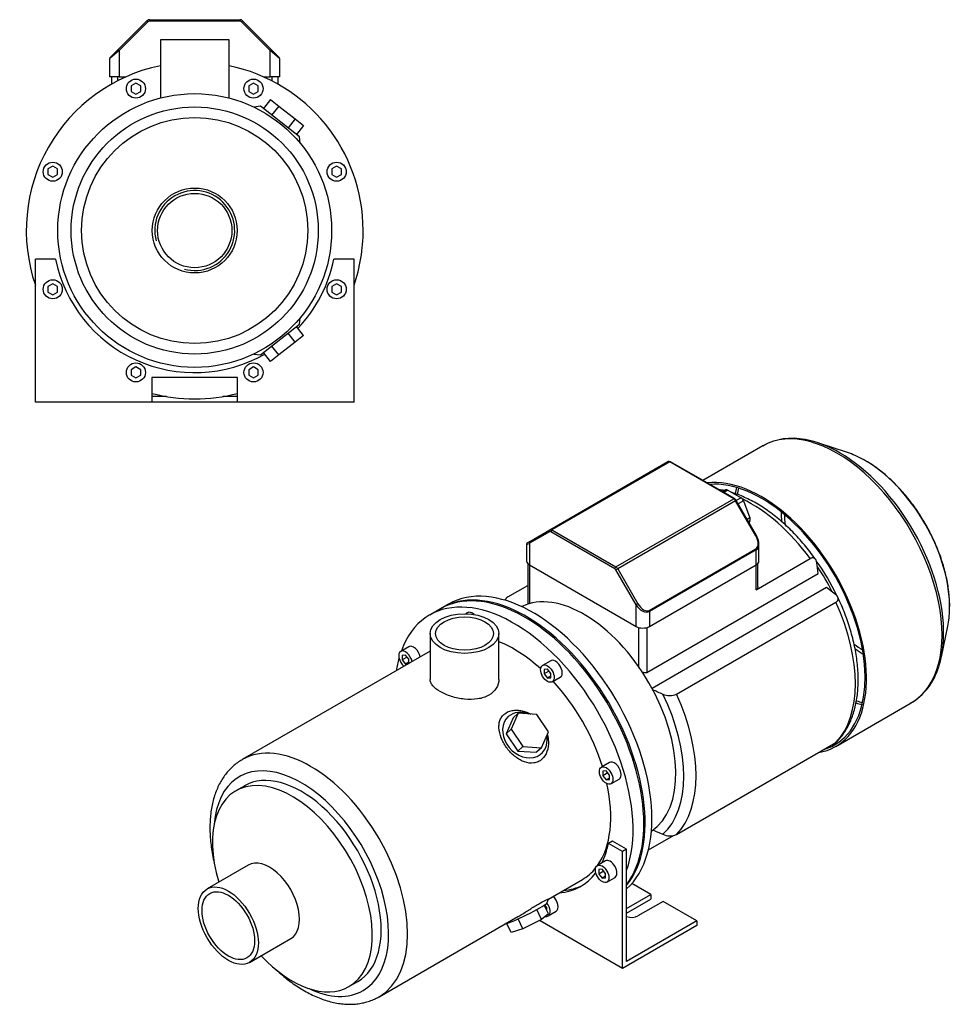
# Model space of a CAD drawing. Header units: millimetres. Extents: x 76 to 1113, y 39 to 809.
# Tile 2 of 2: x 625 to 1113, y 39 to 555. Entities that reach past the tile are written whole.
import ezdxf

# ---------------------------------------------------------------- set-up
doc = ezdxf.new("R2010")
doc.units = ezdxf.units.MM
for name, color, linetype in [('BASETTA_MEC_80_T', 7, 'Continuous'), ('CARCASSA_MEC_80-', 7, 'Continuous'), ('COPRIVENTOLA_MEC', 7, 'Continuous'), ('CORPO_MH_3-5_[6]', 7, 'Continuous'), ('FLANGIA_MOTORE_T', 7, 'Continuous'), ('STAFFA_3-5-9_INT', 7, 'Continuous'), ('螺栓_：_六角头_-_M20.0', 7, 'Continuous')]:
    doc.layers.add(name, color=color, linetype=linetype)

# ---------------------------------------------------------------- blocks, each defined once
blk = doc.blocks.new('SE')
at = {"layer": 'BASETTA_MEC_80_T', "color": 7, "linetype": 'Continuous'}
for p, q in [((902.7, 287.58), (964.5, 323.26)), ((965.5, 323.16), (903.7, 287.48)), ((998.98, 303.84), (965.5, 323.16)), ((999.38, 303.87), (965.9, 323.2)), ((937.18, 268.15), (998.98, 303.84)), ((999.98, 302.78), (938.18, 267.1)), ((1000.27, 302.95), (999.98, 302.78)), ((1010.57, 284.43), (999.98, 302.78)), ((1010.86, 284.6), (1000.27, 302.95)), ((902.53, 286.56), (891.94, 280.45)), ((892.11, 281.47), (902.7, 287.58)), ((936.61, 267.17), (903.13, 286.5)), ((903.7, 287.48), (937.18, 268.15)), ((1010.57, 284.43), (1010.86, 284.6)), ((890.48, 280.06), (890.48, 271.16)), ((892.11, 281.47), (890.88, 280.76)), ((891.94, 280.45), (891.94, 269.12)), ((1012.2, 271.16), (1012.2, 280.06)), ((954.71, 245.32), (1010.57, 277.57)), ((1010.74, 277.02), (954.87, 244.77)), ((1010.74, 269.12), (1010.74, 277.02)), ((891.94, 269.12), (947.8, 236.87)), ((954.87, 236.87), (1010.74, 269.12)), ((938.18, 267.1), (937.21, 266.54)), ((947.8, 248.19), (937.21, 266.54)), ((938.18, 267.1), (948.77, 248.75)), ((948.77, 248.75), (947.8, 248.19)), ((947.8, 236.87), (947.8, 248.19)), ((954.87, 244.77), (954.87, 236.87))]:
    blk.add_line(p, q, dxfattribs=at)
for centre, radius, start, end in [((965.15, 322.04), 1.38, 57.1607, 117.9774), ((998.04, 301.69), 2.56, 29.3932, 58.5039), ((1002.68, 279.72), 9.53, 7.6971, 30.8158), ((891.28, 280.06), 0.8, 120, 176.2217)]:
    blk.add_arc(centre, radius, start, end, dxfattribs=at)
for centre, major_axis, ratio, start_param, end_param in [((965.5, 321.53), (1, -1.73), 0.57735, 2.356194, 3.141593), ((965.5, 322.51), (-0.4, -0.693), 0.57735, 3.141593, 3.926991), ((998.98, 303.18), (-0.4, -0.693), 0.57735, 3.157534, 3.926991), ((998.98, 302.2), (1, -1.73), 0.57735, 1.570796, 2.356194), ((903.1, 286.89), (-0.4, 0.693), 0.816497, 0, 1.570796), ((903.13, 285.52), (0.6, -1.04), 0.57735, 2.356194, 3.141593), ((903.7, 285.85), (-1, 1.73), 0.57735, 5.497787, 6.283185), ((903.7, 286.83), (0.4, 0.693), 0.57735, 0.785398, 2.356194), ((1007.6, 282.72), (2.97, -5.14), 0.57735, 0, 1.570796), ((895.48, 282.49), (5, 2.44), 0.074688, 3.100251, 3.890534), ((892.51, 280.77), (0.4, -0.693), 0.816497, 3.141593, 4.712389), ((1007.2, 282.49), (-3.71, 5.36), 0.624963, 3.090017, 3.875415), ((1007.2, 282.49), (-3.71, 5.36), 0.624963, 3.875415, 4.032997), ((1010.17, 277.34), (0.4, -0.693), 0.57735, 0.785398, 1.570796), ((895.48, 271.16), (5, 0), 0.57735, 3.141593, 3.926991), ((1007.2, 271.16), (-5, 0), 0.57735, 2.356194, 3.141593), ((937.18, 267.5), (0.4, 0.693), 0.57735, 0.785398, 2.356194), ((936.61, 266.19), (0.6, -1.04), 0.57735, 1.570796, 2.356194), ((937.18, 266.52), (-1, 1.73), 0.57735, 4.712389, 5.497787), ((951.34, 250.24), (3.71, -5.36), 0.624963, 4.660813, 6.231609), ((951.74, 250.47), (-2.97, 5.14), 0.57735, 1.570796, 3.141593), ((954.31, 245.09), (-0.4, 0.693), 0.57735, 3.926991, 4.712389), ((951.34, 238.91), (5, 0), 0.57735, 3.926991, 5.497787)]:
    blk.add_ellipse(centre, major_axis=major_axis, ratio=ratio, start_param=start_param, end_param=end_param, dxfattribs=at)
at = {"layer": 'CARCASSA_MEC_80-', "color": 7, "linetype": 'Continuous'}
for p, q in [((891.06, 269.81), (891.06, 248.55)), ((891.94, 269.12), (891.94, 248.81)), ((1010.74, 256.09), (1039.05, 272.43)), ((1010.74, 256.09), (1010.74, 269.12)), ((1011.61, 257.81), (1011.61, 269.81)), ((1043.26, 264.6), (1042.53, 270.3)), ((953.46, 212.75), (1043.26, 264.6)), ((880.61, 252.36), (891.06, 258.39)), ((1047.6, 257.23), (956.18, 204.44)), ((1052.3, 253.67), (1047.6, 257.23)), ((968.97, 201.34), (1052.47, 249.55)), ((949.22, 215.74), (949.22, 236.3)), ((953.46, 236.3), (953.46, 212.75)), ((968.97, 127.86), (1052.47, 176.07)), ((955.55, 120.47), (967.41, 127.32))]:
    blk.add_line(p, q, dxfattribs=at)
for centre, radius, start, end in [((1406.78, 1220.66), 1112.1, 246.11044, 246.41619), ((965.52, 209.27), 8.65, 244.8351, 293.5594), ((1406.78, 1147.18), 1112.1, 246.1274, 246.41619), ((965.52, 135.76), 8.62, 244.7509, 293.6436)]:
    blk.add_arc(centre, radius, start, end, dxfattribs=at)
for centre, major_axis, start_param, end_param in [((1008.29, 238.32), (-38.5, 66.68), 4.897433, 5.586077), ((1016.04, 242.79), (-32.5, 56.29), 4.565549, 4.890812), ((1013.92, 241.57), (-33.5, 58.02), 4.613455, 4.840692), ((1008.29, 238.32), (38.5, -66.68), 0.161239, 1.409558), ((921.31, 188.1), (36.43, -63.11), 0.11977, 1.451026), ((924.79, 190.11), (38.5, -66.68), 0.161239, 1.409558)]:
    blk.add_ellipse(centre, major_axis=major_axis, ratio=0.57735, start_param=start_param, end_param=end_param, dxfattribs=at)
for points, knots in [([(994.18, 308.08), (993.68, 308.19), (992.69, 308.38), (991.71, 308.55), (991.22, 308.62)], [0.75171748, 0.75171748, 0.75171748, 0.75171748, 0.77413105, 0.79675769, 0.79675769, 0.79675769, 0.79675769]), ([(1041.93, 272), (1041.84, 272.13), (1040.91, 273.45), (1038.89, 276.13), (1036.01, 279.7), (1032.99, 283.15), (1029.89, 286.43), (1026.7, 289.53), (1023.44, 292.45), (1020.12, 295.16), (1016.75, 297.66), (1013.33, 299.94), (1009.89, 301.99), (1006.43, 303.79), (1002.97, 305.35), (1000.21, 306.38), (998.61, 306.9), (998.15, 307.04)], [0, 0, 0, 0, 0.0045978, 0.0556303, 0.1066915, 0.1577855, 0.2089199, 0.2601015, 0.3113367, 0.3626302, 0.413985, 0.4654005, 0.5168716, 0.568386, 0.6199198, 0.6714272, 0.6919017, 0.6919017, 0.6919017, 0.6919017]), ([(1042.53, 270.3), (1042.47, 270.79), (1042.35, 271.22), (1042.08, 271.78), (1041.97, 271.96), (1041.73, 272.26), (1041.6, 272.39), (1041.29, 272.61), (1041.13, 272.7), (1040.77, 272.81), (1040.58, 272.84), (1040.27, 272.84), (1040.16, 272.83), (1039.95, 272.79), (1039.84, 272.77), (1039.51, 272.67), (1039.28, 272.57), (1039.05, 272.43)], [0, 0, 0, 0, 0.25, 0.25, 0.375, 0.375, 0.5, 0.5, 0.625, 0.625, 0.75, 0.75, 0.8125, 0.8125, 0.875, 0.875, 1, 1, 1, 1]), ([(1011.61, 257.8), (1011.61, 257.65), (1011.6, 257.51), (1011.55, 257.19), (1011.5, 257.02), (1011.35, 256.69), (1011.26, 256.55), (1011.03, 256.29), (1010.89, 256.18), (1010.74, 256.09)], [0.5278319, 0.5278319, 0.5278319, 0.5278319, 0.625, 0.625, 0.75, 0.75, 0.875, 0.875, 1, 1, 1, 1]), ([(1052.47, 249.55), (1052.7, 249.68), (1052.9, 249.83), (1053.24, 250.15), (1053.38, 250.32), (1053.58, 250.68), (1053.65, 250.86), (1053.73, 251.23), (1053.73, 251.42), (1053.69, 251.79), (1053.63, 251.98), (1053.48, 252.35), (1053.38, 252.52), (1053.14, 252.87), (1053, 253.04), (1052.67, 253.36), (1052.5, 253.52), (1052.3, 253.67)], [0, 0, 0, 0, 0.125, 0.125, 0.25, 0.25, 0.375, 0.375, 0.5, 0.5, 0.625, 0.625, 0.75, 0.75, 0.875, 0.875, 1, 1, 1, 1]), ([(880.61, 252.36), (880.38, 252.23), (880.18, 252.08), (879.84, 251.76), (879.71, 251.59), (879.5, 251.23), (879.43, 251.05), (879.37, 250.75), (879.36, 250.63), (879.36, 250.52)], [0, 0, 0, 0, 0.125, 0.125, 0.25, 0.25, 0.375, 0.375, 0.452537, 0.452537, 0.452537, 0.452537]), ([(1053.11, 176.58), (1053.68, 177.16), (1054.8, 178.33), (1056.52, 180.58), (1058.18, 183.18), (1059.65, 186), (1060.93, 189.03), (1062.01, 192.25), (1062.88, 195.64), (1063.54, 199.21), (1063.98, 202.92), (1064.21, 206.77), (1064.22, 210.73), (1064.01, 214.79), (1063.59, 218.94), (1062.96, 223.16), (1062.13, 227.43), (1061.09, 231.73), (1059.86, 236.06), (1058.43, 240.4), (1056.83, 244.69), (1055.14, 248.76), (1054.05, 251.09), (1053.49, 252.3)], [0, 0, 0, 0, 0.035002, 0.081855, 0.129087, 0.176741, 0.224817, 0.273278, 0.322062, 0.371094, 0.420298, 0.46961, 0.518974, 0.568348, 0.6177, 0.667018, 0.716293, 0.765523, 0.81471, 0.863856, 0.912968, 0.96205, 1, 1, 1, 1]), ([(953.46, 212.75), (953.3, 212.66), (953.12, 212.6), (952.75, 212.53), (952.55, 212.52), (952.15, 212.56), (951.95, 212.61), (951.55, 212.74), (951.36, 212.83), (951.08, 212.98), (951, 213.03), (950.91, 213.08)], [0, 0, 0, 0, 0.125, 0.125, 0.25, 0.25, 0.375, 0.375, 0.5, 0.5, 0.5558942, 0.5558942, 0.5558942, 0.5558942]), ([(1053.15, 176.58), (1053.12, 176.56), (1053.1, 176.53), (1052.91, 176.35), (1052.7, 176.2), (1052.47, 176.07)], [0.856899, 0.856899, 0.856899, 0.856899, 0.875, 0.875, 1, 1, 1, 1]), ([(954.29, 120.07), (954.38, 120.08), (954.46, 120.08), (954.65, 120.12), (954.76, 120.14), (955.09, 120.24), (955.32, 120.34), (955.55, 120.47)], [0.7623389, 0.7623389, 0.7623389, 0.7623389, 0.8125, 0.8125, 0.875, 0.875, 1, 1, 1, 1])]:
    blk.add_open_spline(points, degree=3, knots=knots, dxfattribs=at)
blk.add_open_spline([(879.97, 251.84), (879.58, 251.44), (879.23, 251.08), (878.9, 250.71)], degree=3, dxfattribs=at)
at = {"layer": 'COPRIVENTOLA_MEC', "color": 7, "linetype": 'Continuous'}
for p, q in [((1014.27, 331.55), (982.86, 313.41)), ((1058.59, 328.01), (1042.97, 333.15)), ((1107.76, 220.93), (1111.12, 237.03)), ((1052.44, 174.03), (1092.02, 196.88))]:
    blk.add_line(p, q, dxfattribs=at)
for centre, radius, start, end in [((1029.67, 303.61), 31.89, 78.1023, 119.1393), ((1075.36, 224.5), 32.21, 300.0783, 344.236)]:
    blk.add_arc(centre, radius, start, end, dxfattribs=at)
for centre, major_axis, start_param, end_param in [((1053.15, 264.22), (38.88, -67.33), 0, 3.141593), ((1054.44, 264.96), (-38.57, 66.8), 5.492562, 5.833706), ((1054.44, 264.96), (-38.57, 66.8), 3.904375, 5.492562), ((1067.89, 272.73), (31.27, -54.16), -3.900697, -3.715101), ((1067.89, 272.73), (31.27, -54.16), 0.75944, 2.382488), ((1013.56, 241.36), (-38.88, 67.33), 2.929099, 6.041664), ((1013.56, 241.36), (-38.38, 66.47), 3.001796, 6.019718), ((1053.15, 264.22), (-38.38, 66.47), 0.541901, 0.600664), ((1054.01, 264.71), (38.17, -66.11), 3.69397, 3.75438), ((1067.46, 272.48), (-30.87, 53.47), 0.799097, 0.899247), ((1068.01, 272.8), (30.08, -52.1), 3.962397, 4.069137), ((1067.89, 272.73), (31.27, -54.16), 0.573508, 0.75944), ((1068.01, 272.8), (30.08, -52.1), -0.926982, -0.820805), ((1054.44, 264.96), (-38.57, 66.8), 3.619717, 3.904375), ((1067.46, 272.48), (-30.87, 53.47), -4.041289, -3.94069), ((1053.15, 264.22), (-38.38, 66.47), -3.742488, -3.683493), ((1054.01, 264.71), (38.17, -66.11), -0.612228, -0.552378)]:
    blk.add_ellipse(centre, major_axis=major_axis, ratio=0.57735, start_param=start_param, end_param=end_param, dxfattribs=at)
blk.add_open_spline([(1112.1, 246.1), (1112.12, 247.09), (1112.15, 249.03), (1111.96, 252.48), (1111.57, 256.2), (1110.96, 260.02), (1110.15, 263.89), (1109.14, 267.79), (1107.94, 271.7), (1106.55, 275.62), (1104.97, 279.52), (1103.23, 283.39), (1101.32, 287.2), (1099.25, 290.94), (1097.04, 294.6), (1094.68, 298.16), (1092.21, 301.59), (1089.61, 304.9), (1086.91, 308.05), (1084.11, 311.04), (1081.24, 313.86), (1078.29, 316.49), (1075.29, 318.91), (1072.26, 321.11), (1069.4, 322.96), (1067.75, 323.88), (1066.93, 324.33)], degree=3, knots=[0, 0, 0, 0, 0.032609, 0.075297, 0.117969, 0.160616, 0.203232, 0.245817, 0.288372, 0.330902, 0.37341, 0.415901, 0.45838, 0.500853, 0.543326, 0.585802, 0.628287, 0.670787, 0.713307, 0.755852, 0.798428, 0.84104, 0.883691, 0.926383, 0.969117, 1, 1, 1, 1], dxfattribs=at)
at = {"layer": 'CORPO_MH_3-5_[6]', "color": 7, "linetype": 'Continuous'}
for p, q in [((845.34, 246.14), (839.69, 242.87)), ((859.53, 244.08), (858.59, 243.54)), ((839.93, 233.16), (839.93, 209.16)), ((875.93, 209.16), (875.93, 233.16)), ((839.93, 223.96), (741.45, 167.1)), ((828.72, 226.29), (824.48, 223.84)), ((826.98, 221.87), (825.21, 221.71)), ((825.21, 221.71), (825.21, 219.36)), ((827.8, 220.85), (825.21, 219.36)), ((825.21, 219.36), (826.98, 217.16)), ((828.75, 219.67), (826.98, 221.87)), ((828.75, 218.18), (826.98, 217.16)), ((826.98, 217.16), (828.35, 217.28)), ((828.75, 217.51), (828.75, 219.67)), ((903.09, 218.93), (898.85, 216.48)), ((901.35, 214.5), (899.58, 214.35)), ((899.58, 214.35), (899.58, 211.99)), ((902.17, 213.48), (899.58, 211.99)), ((899.58, 211.99), (901.35, 209.79)), ((903.12, 212.3), (901.35, 214.5)), ((903.12, 209.95), (903.12, 212.3)), ((903.12, 210.81), (901.35, 209.79)), ((901.35, 209.79), (903.12, 209.95)), ((903.85, 207.82), (908.09, 210.27)), ((886.06, 191.37), (882.4, 182.97)), ((886.06, 191.37), (883.45, 189.01)), ((895.84, 190.72), (886.06, 191.37)), ((883.45, 189.01), (879.79, 180.61)), ((901.95, 181.68), (895.84, 190.72)), ((882.4, 182.97), (879.79, 180.61)), ((882.4, 182.97), (888.51, 173.92)), ((898.29, 173.28), (901.95, 181.68)), ((879.79, 180.61), (885.9, 171.57)), ((888.51, 173.92), (885.9, 171.57)), ((885.9, 171.57), (895.68, 170.93)), ((888.51, 173.92), (898.29, 173.28)), ((898.29, 173.28), (895.68, 170.93)), ((933.9, 165.57), (929.66, 163.12)), ((932.16, 161.15), (930.39, 160.99)), ((930.39, 160.99), (930.39, 158.63)), ((932.98, 160.13), (930.39, 158.63)), ((933.92, 158.95), (932.16, 161.15)), ((930.39, 158.63), (932.16, 156.43)), ((933.92, 157.45), (932.16, 156.43)), ((932.16, 156.43), (933.92, 156.59)), ((933.92, 156.59), (933.92, 158.95)), ((934.66, 154.46), (938.9, 156.91)), ((742.75, 153.42), (738.11, 150.74)), ((744.63, 111.79), (723.06, 99.33)), ((901.86, 94.02), (919.69, 104.31)), ((901.25, 92.22), (901.88, 94.01)), ((898.29, 83.29), (895.78, 88.45)), ((901.95, 86.18), (899.69, 90.82)), ((813.2, 42.83), (885.9, 84.8)), ((888.51, 78.42), (886, 83.6)), ((898.29, 83.29), (888.51, 78.42)), ((901.95, 86.18), (898.29, 83.29)), ((882.4, 76.44), (880.05, 81.27)), ((888.51, 78.42), (882.4, 76.44)), ((745.31, 60.79), (766.88, 73.25)), ((797.36, 48.12), (802, 50.8))]:
    blk.add_line(p, q, dxfattribs=at)
for centre, major_axis, ratio, start_param, end_param in [((889.47, 169.71), (44.13, -76.43), 0.57735, 0.241164, 3.141593), ((883.81, 166.45), (44.13, -76.43), 0.57735, 0.45581, 3.593987), ((862.03, 239.75), (2.5, -4.33), 0.57735, 2.083393, 3.141593), ((883.81, 166.45), (35.88, -62.14), 0.57735, 2.076031, 2.512145), ((826.98, 219.51), (-2.5, 4.33), 0.57735, 0, 2.122878), ((826.98, 219.51), (-2.5, 4.33), 0.57735, 4.160308, 6.283185), ((831.22, 221.96), (2.5, -4.33), 0.57735, 1.018715, 3.141593), ((883.81, 166.45), (44.13, -76.43), 0.57735, 3.660226, 3.763049), ((905.59, 214.6), (2.5, -4.33), 0.57735, 0, 3.141593), ((883.81, 166.45), (35.88, -62.14), 0.57735, 1.202887, 1.938706), ((889.56, 179.97), (-8.7, 9.66), 0.810411, 5.253429, 6.283185), ((889.56, 179.97), (-8.7, 9.66), 0.810411, 0, 4.056698), ((777.32, 104.97), (-35.88, 62.14), 0.57735, 3.141593, 6.283185), ((772.37, 102.11), (32.38, -56.08), 0.57735, 0, 3.835482), ((777.32, 104.97), (-35.88, 62.14), 0.57735, 0, 0.000771), ((936.4, 161.24), (2.5, -4.33), 0.57735, 0, 3.141593), ((772.37, 102.11), (29.63, -51.31), 0.57735, 0, 3.141593), ((767.73, 99.43), (29.62, -51.31), 0.57735, 0, 4.327423), ((883.81, 166.45), (35.88, -62.14), 0.57735, 0.25816, 1.065562), ((755.76, 92.52), (11.13, -19.27), 0.57735, 0, 3.141593), ((883.81, 166.45), (35.88, -62.14), 0.57735, 0, 0.21901), ((889.56, 86.68), (11.69, 5.69), 0.099506, 3.627919, 6.183016), ((767.73, 99.43), (29.62, -51.31), 0.57735, 5.097355, 6.283185), ((772.37, 102.11), (32.38, -56.08), 0.57735, 5.589296, 6.283185), ((777.32, 104.97), (-35.88, 62.14), 0.57735, 3.137385, 3.141593)]:
    blk.add_ellipse(centre, major_axis=major_axis, ratio=ratio, start_param=start_param, end_param=end_param, dxfattribs=at)
for centre, major_axis in [((857.93, 233.16), (-18, 0)), ((857.93, 233.16), (-15.15, 0)), ((901.35, 212.15), (-2.5, 4.33)), ((932.16, 158.79), (-2.5, 4.33)), ((734.19, 80.06), (11.13, -19.27)), ((734.19, 80.06), (9.74, -16.87))]:
    blk.add_ellipse(centre, major_axis=major_axis, ratio=0.57735, dxfattribs=at)
for points, knots in [([(875.93, 209.16), (875.93, 209.16), (875.93, 209.16), (875.93, 207.57), (875.46, 205.96), (873.67, 203.11), (872.33, 201.84), (869.83, 200.39), (868.9, 199.97), (866.94, 199.31), (865.9, 199.07), (862.63, 198.55), (860.29, 198.52), (856.75, 198.89), (855.59, 199.08), (853.29, 199.56), (852.15, 199.87), (849.97, 200.56), (848.94, 200.94), (846.97, 201.79), (846.04, 202.26), (843.54, 203.7), (842.2, 204.76), (840.85, 206.39), (840.5, 206.94), (840.05, 208.05), (839.93, 208.6), (839.93, 209.16), (839.93, 209.16), (839.93, 209.16)], [0.1249858, 0.1249858, 0.1249858, 0.1249858, 0.125, 0.125, 0.1875, 0.1875, 0.25, 0.25, 0.28125, 0.28125, 0.3125, 0.3125, 0.375, 0.375, 0.40625, 0.40625, 0.4375, 0.4375, 0.46875, 0.46875, 0.5, 0.5, 0.5625, 0.5625, 0.59375, 0.59375, 0.625, 0.625, 0.6251231, 0.6251231, 0.6251231, 0.6251231]), ([(898.43, 167.26), (897.83, 166.72), (897.17, 166.3), (895.77, 165.65), (895.01, 165.43), (892.67, 165.1), (891.02, 165.32), (888.6, 166.16), (887.79, 166.53), (886.23, 167.4), (885.47, 167.91), (883.25, 169.61), (881.89, 170.96), (879.49, 173.97), (878.48, 175.58), (876.9, 178.94), (876.36, 180.63), (875.98, 183.13), (875.93, 183.94), (875.99, 185.52), (876.1, 186.29), (876.5, 187.76), (876.79, 188.44), (877.55, 189.7), (878.03, 190.29), (879.71, 191.79), (881.2, 192.49), (883.69, 192.97), (884.58, 193.04), (886.36, 192.99), (887.26, 192.88), (889.75, 192.34), (891.3, 191.75), (892.75, 190.96)], [0, 0, 0, 0, 0.03125, 0.03125, 0.0625, 0.0625, 0.125, 0.125, 0.15625, 0.15625, 0.1875, 0.1875, 0.25, 0.25, 0.3125, 0.3125, 0.375, 0.375, 0.40625, 0.40625, 0.4375, 0.4375, 0.46875, 0.46875, 0.5, 0.5, 0.5625, 0.5625, 0.59375, 0.59375, 0.625, 0.625, 0.6792325, 0.6792325, 0.6792325, 0.6792325]), ([(901.33, 180.14), (901.64, 178.97), (901.83, 177.78), (901.95, 174.8), (901.7, 172.99), (900.55, 169.77), (899.63, 168.33), (898.43, 167.26)], [0.8346005, 0.8346005, 0.8346005, 0.8346005, 0.875, 0.875, 0.9375, 0.9375, 1, 1, 1, 1]), ([(741.41, 167.08), (741.39, 167.07), (740.56, 166.64), (738.9, 165.49), (736.66, 163.71), (734.58, 161.66), (732.67, 159.39), (730.95, 156.91), (729.42, 154.21), (728.08, 151.31), (726.94, 148.21), (726.02, 144.93), (725.31, 141.48), (724.82, 137.87), (724.55, 134.13), (724.51, 130.27), (724.68, 126.32), (725.08, 122.28), (725.68, 118.18), (726.32, 114.96), (726.74, 113.11), (726.85, 112.65)], [0, 0, 0, 0, 0.0004952, 0.0196328, 0.0387545, 0.0579282, 0.0772276, 0.0967133, 0.1164272, 0.1363885, 0.1565931, 0.1770163, 0.1976191, 0.2183558, 0.2391814, 0.2600571, 0.2809515, 0.3018381, 0.3227051, 0.343546, 0.3504112, 0.3504112, 0.3504112, 0.3504112]), ([(885.89, 84.8), (885.96, 84.84), (886.03, 84.88), (886.87, 85.37), (887.65, 85.84), (889.24, 86.81), (890.06, 87.32), (891.68, 88.34), (892.48, 88.84), (894.06, 89.82), (894.86, 90.31), (897.07, 91.64), (898.4, 92.39), (899.94, 93.19), (900.38, 93.41), (901.09, 93.74), (901.37, 93.86), (901.79, 94.02), (901.89, 94.06), (901.89, 94.04)], [0.3721818, 0.3721818, 0.3721818, 0.3721818, 0.375, 0.375, 0.40625, 0.40625, 0.4375, 0.4375, 0.46875, 0.46875, 0.5, 0.5, 0.5625, 0.5625, 0.59375, 0.59375, 0.625, 0.625, 0.6619883, 0.6619883, 0.6619883, 0.6619883]), ([(758.63, 57.51), (758.86, 57.3), (760.13, 56.11), (762.48, 54.03), (765.73, 51.42), (769.02, 49.02), (772.37, 46.85), (775.75, 44.92), (779.15, 43.23), (782.56, 41.81), (785.97, 40.65), (789.35, 39.76), (792.69, 39.17), (795.97, 38.86), (799.17, 38.84), (802.27, 39.1), (805.27, 39.65), (808.11, 40.47), (810.75, 41.51), (812.22, 42.31), (813.01, 42.74)], [0.6500275, 0.6500275, 0.6500275, 0.6500275, 0.654604, 0.6754417, 0.6963172, 0.7172318, 0.7381842, 0.7591693, 0.7801765, 0.8011813, 0.8221513, 0.8430457, 0.8638153, 0.8844072, 0.9047736, 0.9248808, 0.9447177, 0.9642997, 0.9836675, 1, 1, 1, 1])]:
    blk.add_open_spline(points, degree=3, knots=knots, dxfattribs=at)
at = {"layer": 'FLANGIA_MOTORE_T', "color": 7, "linetype": 'Continuous'}
blk.add_line((849.58, 248.59), (846.05, 246.55), dxfattribs=at)
for centre, major_axis, start_param, end_param in [((890.17, 170.12), (44.12, -76.43), 0.219659, 3.149605), ((893.71, 172.16), (44.12, -76.43), 0.121401, 3.141593), ((920.58, 187.68), (34, -58.89), 0.037781, 3.103812)]:
    blk.add_ellipse(centre, major_axis=major_axis, ratio=0.57735, start_param=start_param, end_param=end_param, dxfattribs=at)
at = {"layer": 'STAFFA_3-5-9_INT', "color": 7, "linetype": 'Continuous'}
for p, q in [((935.41, 124.41), (933.29, 123.18)), ((942.85, 120.11), (935.41, 124.41)), ((940.73, 118.89), (933.29, 123.18)), ((942.85, 120.11), (940.73, 118.89)), ((940.73, 57.65), (940.73, 118.89)), ((942.85, 61.32), (942.85, 120.11)), ((931.78, 114.04), (927.54, 111.59)), ((930.04, 109.62), (928.27, 109.46)), ((928.27, 109.46), (928.27, 107.1)), ((930.86, 108.59), (928.27, 107.1)), ((931.8, 107.42), (930.04, 109.62)), ((928.27, 107.1), (930.04, 104.9)), ((931.8, 105.92), (930.04, 104.9)), ((930.04, 104.9), (931.8, 105.06)), ((931.8, 105.06), (931.8, 107.42)), ((932.54, 102.93), (936.78, 105.38)), ((955.58, 96.43), (945.61, 102.19)), ((942.85, 89.08), (955.58, 96.43)), ((942.85, 86.64), (955.58, 93.98)), ((955.58, 96.43), (955.58, 93.98)), ((900.05, 90.81), (899.77, 90.65)), ((901, 89.63), (899.91, 90.98)), ((901, 88.14), (901, 89.63)), ((901, 88.14), (901, 88.14)), ((961.95, 92.76), (948.79, 85.17)), ((979.62, 82.55), (961.95, 92.76)), ((897.6, 82.55), (897.6, 82.95)), ((901.73, 85.14), (905.97, 87.59)), ((940.73, 57.65), (897.6, 82.55)), ((979.62, 80.1), (940.73, 57.65)), ((979.62, 82.55), (942.85, 61.32)), ((979.62, 82.55), (979.62, 80.1))]:
    blk.add_line(p, q, dxfattribs=at)
for centre, major_axis, start_param, end_param in [((881.69, 165.22), (-37.25, 64.52), 3.514775, 3.724263), ((934.28, 109.71), (-2.5, 4.33), 3.141593, 6.283185), ((881.69, 165.22), (-37.25, 64.52), 2.869041, 3.382098), ((883.81, 166.45), (-37.25, 64.52), 2.869041, 3.113115), ((903.47, 91.92), (-2.5, 4.33), 3.141593, 5.26447), ((899.23, 89.47), (2.5, -4.33), 0, 1.815566), ((899.23, 89.47), (2.5, -4.33), 5.830585, 6.283185), ((945.61, 87), (4.5, 0), 4.052757, 5.497787)]:
    blk.add_ellipse(centre, major_axis=major_axis, ratio=0.57735, start_param=start_param, end_param=end_param, dxfattribs=at)
blk.add_ellipse((930.04, 107.26), major_axis=(2.5, -4.33), ratio=0.57735, dxfattribs=at)
at = {"layer": '螺栓_：_六角头_-_M20.0', "color": 7, "linetype": 'Continuous'}
for p, q in [((994.85, 308.43), (993.17, 307.46)), ((995.85, 308.33), (993.75, 307.12)), ((995.85, 308.33), (1002.79, 304.33)), ((1002.79, 304.33), (1000.3, 302.89)), ((1004.02, 302.8), (1001.27, 301.22)), ((1004.02, 302.8), (1007.49, 293.86)), ((1007.49, 293.86), (1006.01, 293.01)), ((1007.49, 292.23), (1006.72, 291.78)), ((1007.49, 292.23), (1006.92, 291.42))]:
    blk.add_line(p, q, dxfattribs=at)
for centre, major_axis, start_param, end_param in [((995.85, 306.7), (1, -1.73), 2.356194, 3.141593), ((1002.79, 302.69), (-1, 1.73), 4.45059, 5.497787), ((1006.26, 293.75), (1, -1.73), 0.261799, 1.308997)]:
    blk.add_ellipse(centre, major_axis=major_axis, ratio=0.57735, start_param=start_param, end_param=end_param, dxfattribs=at)
blk = doc.blocks.new('SE4')
at = {"layer": 'BASETTA_MEC_80_T', "color": 7, "linetype": 'Continuous'}
for p, q in [((676.5, 539.34), (691.48, 554.32)), ((692.05, 553.75), (677.07, 538.77)), ((691.48, 554.32), (692.05, 553.75)), ((692.9, 554.9), (740.24, 554.9)), ((692.9, 554.9), (692.9, 554.1)), ((740.24, 554.1), (692.9, 554.1)), ((740.24, 554.9), (740.24, 554.1)), ((741.65, 554.32), (741.09, 553.75)), ((756.07, 538.77), (741.09, 553.75)), ((741.65, 554.32), (756.63, 539.34)), ((677.07, 538.77), (672.07, 534.57)), ((672.3, 535.14), (676.5, 539.34)), ((677.07, 538.77), (676.5, 539.34)), ((677.07, 538.77), (677.07, 524.9)), ((756.63, 539.34), (756.07, 538.77)), ((756.07, 524.9), (756.07, 538.77)), ((761.07, 534.57), (756.07, 538.77)), ((756.63, 539.34), (760.83, 535.14)), ((672.07, 524.9), (672.07, 534.57)), ((761.07, 534.57), (761.07, 524.9)), ((677.07, 524.9), (672.07, 524.9)), ((677.07, 524.9), (680.4, 524.9)), ((752.73, 524.9), (756.07, 524.9)), ((761.07, 524.9), (756.07, 524.9))]:
    blk.add_line(p, q, dxfattribs=at)
for centre, radius, start, end in [((692.9, 552.9), 2, 90, 135), ((692.9, 552.9), 1.2, 90, 135), ((740.24, 552.9), 2, 45, 90), ((740.24, 552.9), 1.2, 45, 90), ((672.87, 534.57), 0.8, 135, 180), ((760.27, 534.57), 0.8, 0, 45)]:
    blk.add_arc(centre, radius, start, end, dxfattribs=at)
at = {"layer": 'CARCASSA_MEC_80-', "color": 7, "linetype": 'Continuous'}
for p, q in [((673.07, 521.19), (673.07, 524.9)), ((676.07, 524.9), (676.07, 522.81)), ((757.07, 522.81), (757.07, 524.9)), ((760.07, 524.9), (760.07, 521.19))]:
    blk.add_line(p, q, dxfattribs=at)
at = {"layer": 'CORPO_MH_3-5_[6]', "color": 7, "linetype": 'Continuous'}
for p, q in [((734.57, 544.4), (698.57, 544.4)), ((698.57, 544.4), (698.57, 513.87)), ((734.57, 513.87), (734.57, 544.4)), ((685.76, 521.66), (683.26, 520.22)), ((688.26, 520.22), (685.76, 521.66)), ((747.37, 521.66), (744.87, 520.22)), ((749.87, 520.22), (747.37, 521.66)), ((683.26, 520.22), (683.26, 517.33)), ((683.26, 517.33), (685.76, 515.89)), ((685.76, 515.89), (688.26, 517.33)), ((688.26, 517.33), (688.26, 520.22)), ((744.87, 520.22), (744.87, 517.33)), ((744.87, 517.33), (747.37, 515.89)), ((747.37, 515.89), (749.87, 517.33)), ((749.87, 517.33), (749.87, 520.22)), ((756.25, 513.01), (752.56, 508.29)), ((756.25, 513.01), (760.57, 509.64)), ((750.96, 509.54), (747.6, 509.12)), ((771.45, 493.53), (750.96, 509.54)), ((760.57, 509.64), (756.88, 504.91)), ((760.57, 509.64), (769.22, 502.88)), ((769.22, 502.88), (765.52, 498.16)), ((769.22, 502.88), (773.54, 499.51)), ((773.54, 499.51), (769.85, 494.78)), ((771.86, 490.14), (771.45, 493.53)), ((642.2, 478.09), (639.7, 476.65)), ((639.7, 476.65), (639.7, 473.76)), ((644.7, 476.65), (642.2, 478.09)), ((644.7, 473.76), (644.7, 476.65)), ((790.94, 478.09), (788.44, 476.65)), ((788.44, 476.65), (788.44, 473.76)), ((793.44, 476.65), (790.94, 478.09)), ((793.44, 473.76), (793.44, 476.65)), ((639.7, 473.76), (642.2, 472.32)), ((642.2, 472.32), (644.7, 473.76)), ((788.44, 473.76), (790.94, 472.32)), ((790.94, 472.32), (793.44, 473.76)), ((771.45, 395.27), (771.86, 398.64)), ((750.96, 379.27), (771.45, 395.27)), ((773.54, 389.3), (769.85, 394.02)), ((769.22, 385.92), (765.52, 390.65)), ((773.54, 389.3), (769.22, 385.92)), ((760.57, 379.17), (756.88, 383.89)), ((769.22, 385.92), (760.57, 379.17)), ((747.57, 379.68), (750.96, 379.27)), ((756.25, 375.79), (752.56, 380.52)), ((760.57, 379.17), (756.25, 375.79))]:
    blk.add_line(p, q, dxfattribs=at)
for centre, radius in [((685.76, 518.77), 5), ((747.37, 518.77), 5), ((716.57, 444.4), 71.75), ((716.57, 444.4), 64.75), ((716.57, 444.4), 59.25), ((642.2, 475.21), 5), ((790.94, 475.21), 5), ((716.57, 444.4), 22.25), ((716.57, 444.4), 19.48)]:
    blk.add_circle(centre, radius, dxfattribs=at)
for radius, start, end in [(88.25, 101.769, 198.884), (88.25, 0, 78.231), (20.95, 255, 195), (88.25, 341.116, 360), (88.25, 255.2289, 284.7711)]:
    blk.add_arc((716.57, 444.4), radius, start, end, dxfattribs=at)
at = {"layer": 'STAFFA_3-5-9_INT', "color": 7, "linetype": 'Continuous'}
for p, q in [((633.07, 354.4), (633.07, 429.4)), ((643.59, 429.4), (633.07, 429.4)), ((800.07, 429.4), (789.54, 429.4)), ((800.07, 354.4), (800.07, 429.4)), ((642.2, 416.48), (639.7, 415.04)), ((639.7, 415.04), (639.7, 412.15)), ((644.7, 415.04), (642.2, 416.48)), ((644.7, 412.15), (644.7, 415.04)), ((790.94, 416.48), (788.44, 415.04)), ((788.44, 415.04), (788.44, 412.15)), ((793.44, 415.04), (790.94, 416.48)), ((793.44, 412.15), (793.44, 415.04)), ((639.7, 412.15), (642.2, 410.71)), ((642.2, 410.71), (644.7, 412.15)), ((788.44, 412.15), (790.94, 410.71)), ((790.94, 410.71), (793.44, 412.15)), ((685.76, 372.92), (683.26, 371.47)), ((688.26, 371.47), (685.76, 372.92)), ((747.37, 372.92), (744.87, 371.47)), ((749.87, 371.47), (747.37, 372.92)), ((683.26, 371.47), (683.26, 368.59)), ((683.26, 368.59), (685.76, 367.14)), ((685.76, 367.14), (688.26, 368.59)), ((688.26, 368.59), (688.26, 371.47)), ((739.07, 367.4), (694.07, 367.4)), ((694.07, 367.4), (694.07, 354.4)), ((739.07, 354.4), (739.07, 367.4)), ((744.87, 371.47), (744.87, 368.59)), ((744.87, 368.59), (747.37, 367.14)), ((747.37, 367.14), (749.87, 368.59)), ((749.87, 368.59), (749.87, 371.47)), ((701.77, 357.4), (694.07, 357.4)), ((739.07, 357.4), (731.37, 357.4)), ((694.07, 354.4), (633.07, 354.4)), ((739.07, 354.4), (694.07, 354.4)), ((800.07, 354.4), (739.07, 354.4))]:
    blk.add_line(p, q, dxfattribs=at)
for centre in [(642.2, 413.6), (790.94, 413.6), (685.76, 370.03), (747.37, 370.03)]:
    blk.add_circle(centre, 5, dxfattribs=at)
for start, end in [(191.6155, 299.5328), (316.4672, 348.3845)]:
    blk.add_arc((716.57, 444.4), 74.5, start, end, dxfattribs=at)

msp = doc.modelspace()

# ---------------------------------------------------------------- block references
for name in ['SE4', 'SE']:
    msp.add_blockref(name, (0, 0))

doc.saveas('drawing.dxf')
